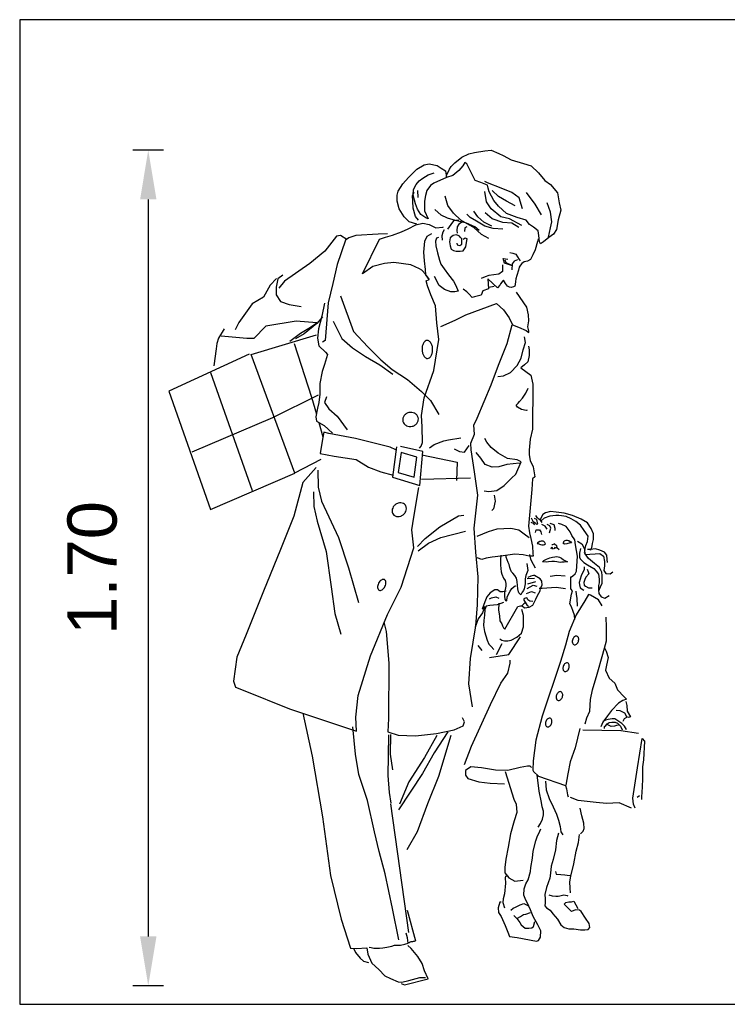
# Model space of a CAD drawing. Header units: metres. Extents: x 252743 to 254903, y 592696 to 593766.
# Tile 138 of 256: x 254463.56 to 254465, y 593403.84 to 593405.84. Entities that reach past the tile are written whole.
import ezdxf

# ---------------------------------------------------------------- set-up
doc = ezdxf.new("R2010")
doc.units = ezdxf.units.M
doc.layers.add('N-WB-PROFIEL-BLOCK', color=8, linetype='Continuous')
doc.layers.add('N-WB-PROFIEL-HULP', color=6, linetype='Continuous', plot=False)
doc.layers.get('0').freeze()
doc.styles.add('N_STANDARD 50', font='arial.ttf', dxfattribs={"height": 0.1})
doc.dimstyles.new('N_DIMENSION 50', dxfattribs={"dimtxt": 0.1, "dimasz": 0.1, "dimexe": 0.03125, "dimexo": 0.03125, "dimgap": 0.0625, "dimtad": 1, "dimzin": 3, "dimdsep": 46, "dimtxsty": 'N_STANDARD 50', "dimcen": 0, "dimazin": 3, "dimtfac": 1, "dimtix": 1, "dimtmove": 2, "dimatfit": 3, "dimfxl": 0.03125, "dimfxlon": 1, "dimtfill": 1, "dimtolj": 1, "dimtzin": 0, "dimarcsym": 0})

# ---------------------------------------------------------------- blocks, each defined once
blk = doc.blocks.new('PEOPLE6')
for points in [[(-115, 1645.6), (-131.5, 1650.3), (-142.3, 1661.3), (-153.4, 1678.4), (-157.8, 1694.9), (-158, 1707.9), (-155.6, 1716.5), (-145.3, 1732.6), (-133.2, 1746.2), (-115.5, 1764.4), (-99.6, 1773.6), (-88.5, 1776.2), (-70.9, 1772.6), (-62.6, 1766.6), (-53.5, 1760.5), (-51.4, 1746.5), (-50.9, 1750.7), (-44.3, 1764.2), (-41.2, 1769.9), (-32.7, 1777.8), (-18.1, 1790.3), (-2.7, 1797.8), (9.6, 1800.4), (31.7, 1803.8), (45.6, 1805.3), (61.7, 1798.4), (71.1, 1793.7), (89, 1784.7), (115.6, 1776.9), (132.1, 1771.5), (147.7, 1756.3), (161.3, 1739.9), (173.8, 1731.4), (188.7, 1713.6), (192.6, 1692), (195.9, 1675.6), (189.9, 1655.2), (186.3, 1633.8), (180.1, 1623.9), (169.9, 1616.9), (158.9, 1607.6), (152.1, 1603.1), (149.6, 1607.5), (148.3, 1621.1), (146.9, 1630.8), (137, 1639.4), (128.4, 1644.8), (120.9, 1654), (101.9, 1659.9), (78.9, 1668.8), (61.1, 1684.2), (51.2, 1696.9), (41.1, 1715.2), (39.1, 1723.3), (37.4, 1729.5), (23.1, 1735.5), (10.8, 1739.7), (-0.6, 1762.9), (-7.4, 1775.7), (-11.2, 1778.8), (-16, 1771.3), (-24.5, 1761.5), (-37.4, 1750.9), (-50.9, 1746.5), (-78.3, 1733.9), (-85.6, 1729), (-93.6, 1718.3), (-96.5, 1707.7), (-98.9, 1695.4), (-98.8, 1683.1), (-98.6, 1674.5), (-90.7, 1657), (-95.5, 1659.2), (-106.7, 1666.5), (-113.4, 1678.1), (-118.4, 1689.7), (-123.1, 1708.2), (-122.5, 1720.6), (-116.5, 1731.6), (-110.3, 1739.1), (-101.9, 1744.7), (-90.8, 1752.2), (-77.4, 1756.6)], [(113.3, 1679), (105.7, 1702.2), (90.3, 1713.9), (66.9, 1723.5), (37.8, 1735), (31.5, 1737.9)], [(-111.4, 1654.2), (-118.2, 1662), (-122.8, 1680), (-124.1, 1695.3), (-124.2, 1706.9), (-121.2, 1714.4)], [(-113.4, 1718.1), (-113.2, 1703.4)], [(40.1, 1614.4), (24.9, 1622.9), (8, 1638.6), (-1.3, 1643.5), (-19.8, 1653.9), (-36, 1669.6), (-48.3, 1686.2), (-54.1, 1706.4)], [(111.8, 1642.8), (85.2, 1657.3), (66.7, 1661.3), (45.2, 1678.4), (35.7, 1693.8), (31.8, 1716.3)], [(97.2, 1685), (78.7, 1695.4), (61.4, 1705.6), (47.3, 1718.5)], [(154, 1665.4), (140.9, 1689.1), (121.6, 1714.2)], [(169.3, 1617.5), (174, 1637.3), (176.3, 1650.8), (173.7, 1671.7), (166.7, 1691.4)], [(19.8, 1632.1), (9.9, 1639.9), (-8.1, 1647.9), (-31.6, 1653.7), (-48.8, 1658.6), (-62.9, 1665.1), (-76.1, 1677.2)], [(70.6, 1635.1), (49.9, 1636), (32, 1641.4), (13.5, 1651.8), (-0.1, 1659.6), (-7.1, 1667.5)], [(46.8, 1640.9), (29.9, 1650), (16.3, 1661.7), (8.3, 1673.8)], [(105, 1638.3), (90.3, 1648), (70.6, 1649.2), (47.7, 1657.4), (32.2, 1670.3)], [(-88.1, 1525.9), (-96.2, 1537.5), (-104.3, 1546.1), (-109.2, 1549.1), (-128.3, 1557.5), (-165.1, 1562.7), (-185.1, 1560.6), (-210.1, 1553.8), (-232.8, 1538), (-196, 1612.8), (-183.1, 1617.2), (-167.7, 1621.8), (-148.1, 1629.2), (-134, 1635.5), (-117.6, 1644.3), (-102, 1647.4), (-88.5, 1644.6), (-73.8, 1637.3), (-59, 1638.8), (-57.7, 1639.9)], [(-24.1, 1653.9), (-35.8, 1652.4), (-41.8, 1645.1), (-48.6, 1634.4)], [(-13.6, 1650.3), (-18.5, 1649), (-24.1, 1645.3), (-27.7, 1639.6), (-28.8, 1632.1), (-28.2, 1626)], [(-7.4, 1639.8), (-11.6, 1637.3), (-12.1, 1629.9)], [(-266.7, 1612.7), (-280.3, 1621.1), (-288.9, 1619.8), (-313.8, 1587.2), (-346.7, 1560.3), (-401, 1522.3), (-413.7, 1507.5)], [(-178.8, 1624.7), (-198.4, 1624.3), (-247.1, 1621.4), (-262.3, 1615.9), (-269.1, 1610.9), (-287, 1558.5), (-297, 1517.3), (-306.5, 1475.4), (-313.1, 1394.1), (-319.1, 1390.4)], [(-109.2, 1161.8), (-105.6, 1166), (-103.1, 1173.4), (-103.5, 1207.8), (-104.9, 1232.3), (-99.3, 1270), (-78.2, 1329.2), (-67.8, 1396.4), (-71.7, 1432.1), (-75.2, 1469.4), (-84.7, 1492.8), (-92.1, 1512.4), (-94.7, 1522.8), (-88.7, 1525.9), (-95.5, 1536.4), (-96.2, 1547.9), (-98.9, 1566.4), (-100.2, 1585.4), (-98, 1608.9), (-92.6, 1619.3), (-82.9, 1625.5)], [(-68.1, 1617), (-73, 1615.3), (-74.6, 1609.1), (-74.1, 1598.5), (-70.7, 1583.3), (-66.3, 1567.4), (-63.1, 1559.3), (-56.4, 1549.1), (-46.4, 1536.1), (-35.7, 1522.6), (-30.8, 1512.9), (-25.8, 1500.7), (-33.1, 1499.4), (-41.7, 1499.2), (-55.3, 1504.1), (-67.1, 1513.2), (-77, 1532.2)], [(-56.4, 1633.1), (-58.9, 1628.2), (-60.8, 1620.3), (-60.6, 1611)], [(-28.7, 1604.6), (-27.9, 1601), (-22.3, 1599.7), (-18, 1602.3), (-17.6, 1610.2), (-18.1, 1613.8), (-20.7, 1617), (-22.7, 1619.5), (-26.2, 1621.1), (-30, 1622.4), (-36.6, 1621.1), (-42.8, 1616.1), (-44.6, 1607.5), (-43.3, 1598.9), (-40.8, 1591.4), (-36.3, 1588.5), (-30.1, 1587.4), (-21.5, 1587.5), (-14.9, 1588), (-9.4, 1596.8), (-7.7, 1606), (-6.6, 1614), (-10.8, 1615.1), (-15.2, 1612.7)], [(147, 1613.6), (145.4, 1608), (140.7, 1590.3), (135.2, 1579.1), (130.3, 1569.2), (123.7, 1565.4), (116.9, 1564.2), (111.5, 1560.4), (109.1, 1557.3), (105.8, 1552.3), (104.2, 1546.1), (101.1, 1534.5), (98.7, 1527.2), (98.4, 1521.5), (97.1, 1515.3), (96.4, 1511.6), (94, 1509.8), (88.6, 1509), (84.9, 1509.1), (80.5, 1511.4), (76.1, 1517.1), (72.4, 1524.4), (70.5, 1523.1), (65.6, 1516.9), (64, 1513.9), (59.4, 1508.2), (38.5, 1527.2), (39.5, 1505.7), (27.6, 1501.8), (23.6, 1491.9), (9.5, 1488.7), (4.4, 1487.4), (-2.2, 1494.2), (-7.3, 1499.6), (-14.7, 1505.1)], [(85.9, 1584.1), (92, 1583), (99, 1580.5), (105.7, 1569), (108.3, 1566.6)], [(70.1, 1557.7), (70.3, 1552), (70.3, 1543.4), (61.9, 1537.2), (51.5, 1535.8), (40.4, 1534.5), (32.3, 1531.9), (23.7, 1528.1)], [(89.3, 1555.9), (74.5, 1561.4), (71.3, 1571.6), (81.2, 1570)], [(75.2, 1568.4), (77.3, 1563), (91.1, 1556.5)], [(102.1, 1568.2), (95.4, 1565.3), (91.1, 1559.6), (89.9, 1546.8)], [(-404.9, 1535.1), (-415.8, 1527.2), (-419.4, 1509.1), (-419.2, 1493.2), (-409.8, 1478.5), (-390.8, 1472), (-365.3, 1467.9)], [(-418.4, 1528.3), (-432.2, 1513.5), (-446.8, 1488.1), (-470.7, 1473.1), (-499.9, 1432.9), (-507.5, 1417.3)], [(40.3, 1509.3), (51.6, 1511.7)], [(-280.3, 1490.8), (-252.4, 1413.6), (-221.4, 1380.8), (-192.9, 1352.1), (-168.7, 1331.3), (-135.3, 1309.6), (-104.8, 1284.1), (-85.6, 1264.5), (-67.5, 1234)], [(-63.1, 1424.1), (-32.4, 1437.9), (-9.2, 1449.9), (57, 1473.9), (72.4, 1460.5), (84.3, 1443.4), (91.9, 1428), (104.7, 1422.7), (120.8, 1416), (126.9, 1411.1), (126.9, 1414.9), (125, 1423.5), (126.6, 1436.5), (126, 1449.3), (122.2, 1466.5), (100.3, 1498.9)], [(-314.6, 1474.6), (-320.4, 1446.8), (-328, 1419.7), (-329.8, 1399.5), (-327.2, 1382.3), (-312.8, 1368.8), (-307.9, 1363.9), (-314.6, 1342.4), (-319.8, 1327.4), (-325.1, 1301.1), (-324.9, 1278.3), (-327.2, 1260.4), (-329.7, 1248.2), (-333.1, 1228.9), (-332.2, 1219.9), (-315.1, 1210.3), (-297.7, 1193.7)], [(-389.4, 1392.6), (-366.8, 1410.2), (-345.2, 1422.7), (-331.3, 1432.6), (-376.2, 1435.8), (-441.3, 1424.9), (-467.6, 1398.8), (-482.8, 1398.7), (-537.7, 1403.5)], [(-319.1, 1445.1), (-331.3, 1430.8), (-358.7, 1408.4), (-377.7, 1397.7)], [(-295.7, 1436.1), (-277.4, 1398.2), (-254.5, 1378), (-226.1, 1359.9), (-195.3, 1341.7), (-167.2, 1321.1)], [(5.1, 602.5), (-2.9, 652.3), (0.9, 707.1), (12.5, 777.9), (15.8, 823), (17.6, 883.2), (12.2, 936.6), (8.6, 988.8), (16.6, 1059.7), (9.3, 1110.5), (2.2, 1157.9), (1.3, 1172), (9.8, 1191.6), (7.8, 1211.4), (15, 1226.2), (45.6, 1298.5), (61.2, 1340.9), (80.4, 1387.9), (90.6, 1428)], [(-477.5, 1364.3), (-650.9, 1284.9), (-561.2, 1028.9), (-379.1, 1107.6), (-473.2, 1363.6), (-332.2, 1406.3)], [(-531.7, 1419.6), (-543.7, 1399.3), (-547.2, 1387.5), (-549.2, 1375.9), (-553.7, 1339.4)], [(-380.1, 1387.8), (-342.6, 1271.9), (-332.1, 1234.9)], [(60.2, 1316.4), (72.4, 1317.7), (87.2, 1325.2), (101.8, 1340.1), (110.2, 1355.7), (114.9, 1373.7), (119.8, 1390.2), (117.2, 1401.9)], [(126, 1381.6), (127.9, 1374.3), (127.4, 1361.5), (124.5, 1348.4), (117.7, 1341.5), (109.9, 1335.2), (131, 1319.5), (135.4, 1299.8), (134.6, 1202.7), (129.8, 1181.2), (127.6, 1157.2), (127.7, 1146.8), (129.5, 1134.5), (135.9, 1121.5), (139.7, 1099.5), (134.9, 1095.2), (133.3, 1071.9), (126, 992.9), (128.1, 978.3), (131.1, 966.6), (134.6, 950), (135.2, 934), (135.9, 927.8), (127.3, 927.8), (114.3, 930.9), (96.6, 932.3), (66.4, 928), (47.4, 925.8), (34.4, 923.9), (25.4, 920.7), (15.5, 924.2)], [(-560.9, 1324.7), (-471, 1069.8)], [(-600.5, 1153.3), (-426.5, 1228.1), (-327.9, 1277)], [(123.5, 1243.9), (121.1, 1243.2), (111.3, 1245), (102.1, 1250.4), (99.7, 1254.1), (103.7, 1258.5), (107, 1262.2), (113, 1269.7), (120.3, 1280.7), (125.1, 1291.1)], [(-310.7, 1272.3), (-314.9, 1259.9), (-305.5, 1246.5), (-287.6, 1230.7), (-265.7, 1200.9)], [(-326.7, 1216.8), (-318, 1186.1)], [(-160.7, 1158), (-172.6, 1163.5), (-247.9, 1182.5), (-305.6, 1193.1), (-316, 1196), (-318.5, 1184.3), (-321.9, 1163.4), (-324.3, 1149.9), (-293.5, 1144.1), (-246.1, 1137.1), (-219.5, 1120.7), (-193, 1110.5), (-166.4, 1103.4)], [(-87.6, 1161.9), (-77.4, 1169.4), (-56.6, 1177.5), (-46.7, 1179.6), (-20.2, 1184)], [(30.1, 1069.6), (40.4, 1067.8), (57.6, 1069.9), (73.5, 1080.5), (89.3, 1096.5), (98.5, 1105.3), (110.5, 1131.9), (101.9, 1136), (81, 1139.5), (60.6, 1150.4), (45.6, 1162.6), (36.4, 1174.7), (32, 1182.7)], [(-159, 1164.2), (-167.6, 1098.5), (-108.5, 1081.1), (-101.9, 1154.5), (-150.4, 1165)], [(-34.2, 1160), (-23.2, 1154.5), (-12, 1152.8), (-2.4, 1167)], [(107, 1129.3), (79.2, 1125.9), (62, 1121.5), (47.3, 1120.2), (32.5, 1126.2), (23.2, 1140.2), (13.3, 1151.9)], [(-379.1, 1108.1), (-321.7, 1137.6)], [(-104.1, 1147), (-28.3, 1131.1), (-29.2, 1091.7)], [(-332.6, 1119.6), (-361.8, 1087.3), (-380.8, 1014.6), (-409.6, 942.4), (-446.8, 852.2), (-484.1, 759.1), (-503.9, 710.2), (-511.4, 658.1), (-507, 645.2), (-490.3, 638.7), (-390.3, 598.3), (-245.4, 549.7), (-247.1, 579.9), (-241.9, 626.7), (-215.1, 712.5), (-178.3, 801.9), (-149.4, 861.3), (-122, 945.8), (-126, 985.1), (-121.8, 1012.2), (-110.9, 1076.3)], [(-328.8, 1114.2), (-328.5, 1077.2), (-320.9, 1047.2), (-284.4, 968.8), (-263, 902.6), (-241.2, 827.8)], [(-104.9, 1094.8), (0.9, 1097.7)], [(-338.3, 1067.3), (-337.9, 1035.4), (-330.3, 1004.1), (-311.2, 937.9), (-300.1, 861.8), (-292.7, 804), (-279.5, 759.9)], [(52.3, 1060), (54.2, 1047.1), (50.7, 1030.5), (46.9, 1026.8)], [(260, 940.8), (263.1, 945.8), (264.7, 955.5), (266.6, 964.3), (266.5, 976.5), (261.4, 988), (254, 999.8), (240.3, 1008.3), (221.2, 1016.1), (203.3, 1020.9), (186, 1023.2), (173.7, 1024.3), (162.6, 1021.7), (157.1, 1018), (151.6, 1007.5)], [(-113.9, 948.9), (-97.5, 966.2), (-65.8, 991.7), (-25.4, 1015.6), (-13.7, 1016.4)], [(131.5, 1001.8), (136.5, 999.2), (139.4, 995.5)], [(132, 1010.9), (135.7, 1003.6), (140.1, 1001.1), (143.2, 997.4), (146.2, 998.1), (145.1, 1003.6), (144.3, 1007.3), (138.8, 1009.7)], [(155.5, 1000.8), (151.8, 1005.7), (148.7, 1008.1), (144.9, 1011.7), (141.7, 1015.9)], [(232.2, 960.7), (241.3, 954.7), (245.9, 946.8), (247.6, 941.3), (250.1, 951), (253.6, 959.8), (254.8, 971.4), (246.7, 983.8), (238.6, 995.3), (228.7, 1003.2), (218.3, 1008.8), (207.6, 1013.5), (197.2, 1015.2), (191.7, 1015.9), (185.5, 1015.7), (172, 1014.9), (159.7, 1009.9), (153.7, 1004.4)], [(-112.6, 939.6), (-90, 955.9), (-63.1, 968.5), (-9.7, 982.5)], [(15, 971.6), (39.5, 981.7), (58.5, 986.9), (72.6, 988.2), (88, 988.3), (105.2, 984.7), (117, 976.3), (127.4, 968.4)], [(141.5, 979.1), (142.7, 985.2), (145.7, 985.2), (150.1, 985.2), (152.6, 980.4), (154.5, 974.7)], [(166.7, 986.7), (162.3, 992.7), (155, 996.4)], [(171.5, 978.6), (174.6, 988.5), (172.2, 994), (166.5, 996.9)], [(183.9, 983.6), (183.9, 988), (181.3, 995.9), (173.3, 999)], [(226.4, 791), (225.6, 800.9), (222.7, 808.2), (218.8, 818.8), (215.5, 825.4), (219.1, 846.3), (220.9, 853.2), (217.8, 857.4), (217.5, 877), (217.5, 881.4), (217.5, 883.2), (219.4, 883.8), (222.3, 885.6), (227.2, 890.2), (229.6, 895.5), (230.8, 906.7), (231.7, 928.3), (227.8, 952.8), (226.1, 963.2), (219.7, 972.9), (216, 981), (207.9, 991.9), (198, 996.8), (191, 998.4)], [(162.6, 955.7), (161.3, 957), (160.8, 958.1), (159.5, 959.9), (157.8, 960.7), (155.8, 960.7), (153.4, 960.7), (151.6, 960.1), (150.3, 960.1), (147.2, 957.6), (145.9, 957.2), (144.6, 955.2), (147.2, 955.2), (149.6, 954.1), (152.1, 953.6), (155, 952.9), (158.7, 952.9), (161, 953.6), (162.9, 954.9)], [(200.9, 957.2), (202.2, 958.5), (202.5, 959.6), (204, 961.5), (205.6, 962.2), (207.6, 962.4), (210, 962.5), (211.8, 961.9), (213.1, 961.9), (216.3, 959.6), (217.6, 959.3), (218.9, 957.3), (216.5, 957.2), (214.1, 956), (211.5, 955.4), (208.7, 954.6), (205, 954.4), (202.7, 955.1), (200.6, 956.2)], [(174.8, 944.2), (176.7, 948.1), (178.5, 943)], [(176.3, 952), (177.9, 953.1), (180, 954.2), (182.4, 954.7), (181.9, 954.6), (185.3, 952.8), (186.6, 951), (187.4, 947.1), (192.2, 942.6)], [(181.3, 944), (184.5, 947.9), (186.1, 945.2)], [(238.6, 944.8), (236.1, 934.9), (236.3, 926.3), (238.1, 922.1), (245.5, 914.8), (253.6, 909.3), (267.1, 901.5), (272.6, 896), (277.2, 889.3), (279, 878.3), (279.1, 870.2), (277.3, 864.7), (277.5, 854.9), (278.1, 847.5), (283, 840.2), (291.1, 837.7), (300.2, 842.8)], [(246.5, 937), (248.9, 932), (258.8, 932.2), (269.9, 933.5), (280.4, 933.6), (288.4, 928.1), (290.5, 916.4), (290.5, 907.2), (289.3, 896.8), (293.6, 890.6), (302.3, 890.2), (308.3, 894.5)], [(278, 853), (281.6, 861.6), (285.3, 869.7), (285.1, 886.3), (284.5, 893.6), (279.4, 903.5), (268.9, 912.5), (255.9, 922.8), (248.5, 933.3), (247.6, 941.3)], [(296.6, 914.2), (296.5, 920.8), (295.2, 930.6), (290.2, 936.7), (280.4, 940.9), (271, 943.9), (260, 942.6), (253.3, 942.6)], [(66.4, 930.4), (65.9, 921), (65.9, 915.6), (65.3, 908.8), (67.4, 894), (68.7, 889), (72.4, 880.6), (75.5, 875.7), (76.8, 868.9), (76.8, 863.4), (74, 849.8), (74, 846.2), (74, 841.2), (74.7, 835.8), (76.6, 832.1), (79.1, 831.4), (80.2, 839.5), (83.1, 846.2), (86.2, 852.3), (90.4, 858.5), (98.4, 864.8)], [(122.5, 912.4), (123, 907.5), (124.5, 897), (120.3, 886.6), (119.1, 879.3), (119.3, 868.1), (116.9, 857.5), (115.1, 853.8), (112.6, 850.2), (109.7, 844.7), (105.2, 848.9), (104.7, 851.4), (102.8, 857.4), (102.1, 864.8), (101.3, 873.4), (100.8, 877.2), (100, 880.7), (96.9, 886.4), (92, 891.3), (89.4, 894.2), (87, 899.1), (85.7, 903.5), (84.4, 910.1), (82, 914.5), (78.1, 926), (78.1, 928.6)], [(128.5, 931.5), (130.3, 921.6), (136, 910.6), (140.4, 902.8)], [(246.8, 905.1), (246.8, 899.4), (240.3, 885.8), (236, 871), (236.1, 866.1), (238.1, 859.5), (246, 854.6)], [(253, 900.2), (254.9, 894), (256.2, 889.7), (250.1, 882.9), (247.8, 878), (245.4, 871.2), (246.7, 865.7), (249.1, 863.2), (255.8, 859.6), (263.9, 859.6)], [(62.3, 826.4), (61.4, 811.6), (63.3, 799.3), (64, 788.3), (68.5, 781.6), (69.7, 777.9), (72.2, 773), (74.7, 770.6), (103.1, 819.4), (108.6, 820.5), (112.8, 820.7), (117.8, 816.5), (127.6, 817.8), (135.7, 822.2), (141.7, 835.1), (145.3, 843.1), (151.4, 853), (151.9, 858.7), (155.5, 865.3), (154.8, 873.9), (151.1, 878.8), (139.3, 886.7), (136.8, 886.7), (131.5, 884.8), (124.7, 882.2)], [(123.4, 879.8), (138.8, 880.6)], [(124.7, 868.7), (141.9, 873.3)], [(173.2, 884.6), (187.3, 887.2), (205.1, 885.4)], [(77.6, 852.3), (70.8, 851), (64.6, 850.9), (59.1, 855.3), (53.6, 855.3), (43.2, 848.9), (36.4, 840.3), (31.7, 829.1), (26.3, 813.7), (31.7, 819.4), (26.5, 805.8), (17.2, 792.6), (11.2, 775)], [(121.9, 847.8), (132.3, 851.5), (140.4, 848.6)], [(123.5, 858.4), (136.5, 865.2), (144, 863.5)], [(149.3, 858.7), (155.5, 859.2), (166, 860), (185.7, 861.4), (206.1, 858.5)], [(228.3, 852.5), (229, 845.9), (230.9, 836.6), (231.6, 820.1)], [(42.1, 836), (46.3, 837.9), (55.5, 839.9), (61.7, 837.4)], [(135.7, 830.1), (128.7, 830.6), (124.5, 833.9), (123.2, 837.4), (120.8, 837.9), (116.4, 836.1), (115.9, 833), (119, 828.8), (123.4, 821.5), (125.8, 820.2)], [(285.1, 820.5), (277.7, 834), (260.3, 844.2), (255.9, 845.4), (248.1, 831.7), (228.8, 801.6), (213.7, 765.1), (206.1, 735.5), (195.2, 700.5), (155.6, 582.5), (142.2, 530.8), (136.5, 485.8), (135.4, 466), (137.1, 462.5), (147.9, 452.7), (206.4, 432.3), (208.4, 425), (210.3, 412.6), (211.6, 408.4)], [(71.8, 828.3), (58.3, 823.3), (42.7, 821.2), (34.9, 819.9), (31.8, 812.6), (30.7, 800.9), (29.6, 789.1), (29.1, 778), (31, 765.2), (36.9, 746.9), (40.6, 738.3), (45.6, 732.8), (51, 726.1)], [(64.3, 749.6), (68.8, 746.6), (74.2, 745.3), (81.2, 745.4), (88.5, 746.7), (100.6, 752.9), (111, 761.6), (115.2, 775.3), (115.1, 785.7), (115.6, 799.8), (111.7, 813.2)], [(118.5, 826.4), (116.1, 825.1), (112.3, 821.8)], [(248.3, 565.5), (251.9, 578.6), (258.4, 593.4), (260, 618.5), (264.8, 639.5), (274.3, 672.9), (286.7, 716.1), (294.5, 744.9), (294.9, 767.8), (294.7, 774.5), (294, 796)], [(-186.7, 785.3), (-181.2, 765.1), (-175.5, 696.9), (-176.2, 577.5), (-177.8, 548.6), (-155.6, 541.5), (-118.1, 539.8), (-72.6, 544.7), (-34.5, 553), (-15, 561.8), (-12, 570.4), (-16.3, 578.5)], [(42.1, 709.4), (83.8, 715.9), (109.2, 753.7)], [(16.6, 734.9), (25.2, 724)], [(56.8, 715.6), (69.3, 739.1)], [(290.3, 730.2), (294, 722.9), (298.6, 709.4), (295, 692.9), (292.6, 681.7), (300.2, 664.6), (312.5, 653.6), (318.2, 639.5), (333, 624.1), (338, 619.2), (330.2, 616.1), (320.3, 610.4), (305.7, 594.4), (296.6, 583.2), (286.9, 569.1), (282.7, 559.6)], [(-12.3, 477.7), (3.3, 517.6), (44.3, 607.3), (66.6, 653.7), (81.8, 675.3), (86.5, 696.9), (86.4, 703.6)], [(336.4, 614.3), (338.8, 605.7), (339.5, 593.4), (346.9, 580.7), (342.1, 579.4), (338.3, 581.1), (334.1, 589.2), (324.2, 594), (315.6, 594.4)], [(-361.9, 588.7), (-341.3, 496), (-319.3, 364.6), (-301.6, 238.2), (-278.5, 143.8), (-258.7, 81.2), (-245.3, 80), (-223.1, 82.1), (-221.3, 68), (-212.5, 48.4), (-197.6, 35.1), (-184.4, 21.6), (-172.1, 15.6), (-155.4, 8.5), (-147.9, 7.8), (-132.7, 11.1), (-108.7, 17.4), (-96.3, 18)], [(338.2, 553.5), (338.2, 553.5), (333.6, 560.9), (328.1, 566.3), (319.5, 572.3), (312.5, 576.7), (307.2, 576.7), (298.6, 575.4), (292.9, 574.1), (286.9, 570.8)], [(337.9, 579.4), (333, 576.8), (329.9, 571.2)], [(-153.8, 99.3), (-168, 166.8), (-183.5, 241.8), (-196.8, 290.3), (-206.5, 332.5), (-221.9, 400), (-240.3, 456.3), (-248, 500.6), (-253.6, 559)], [(237.3, 555.6), (227.2, 513.7), (216.3, 484), (211.1, 457.7), (207.1, 433.1)], [(290.6, 555.6), (290.6, 559.8), (293.1, 562.2), (296.2, 566), (300.4, 568.4), (306.5, 569.2), (313.4, 569.4), (318.4, 566.9), (325, 560.8), (328.8, 552.8)], [(320.8, 563.2), (316, 561.9), (312.2, 560.6), (304.9, 560), (296.2, 564.2)], [(-176.5, 541.8), (-177.3, 497), (-178.1, 454), (-174.7, 417.7), (-171.5, 394.3)], [(-172.1, 542.6), (-173.1, 500.1), (-167.7, 466.3)], [(-48, 548.6), (-77.7, 502.9), (-103, 458.4), (-154.6, 379.7)], [(-71.8, 540.3), (-98.4, 492.8), (-132.4, 440.2), (-152.8, 392)], [(-41.8, 540.7), (-68.1, 451.9), (-92.1, 392.7), (-114.8, 332.8), (-136.6, 293.2)], [(243.9, 552.7), (325.8, 551.5), (364, 545.7)], [(357, 383.4), (353.1, 391.9), (351.8, 405.5), (361.5, 470.7), (372.1, 534.2), (376.5, 528.7), (374.8, 488.1), (372.6, 472.7), (372.4, 445.7), (371.4, 416.7), (370.3, 409.2), (370.3, 402.6)], [(132.9, 471.7), (129.7, 474.1), (124.2, 474.6), (108.3, 471.4), (81.3, 465), (54.7, 466), (24.7, 470.7), (1.8, 472.8), (-9.7, 464.7), (-10.3, 454.8), (-4.7, 447.5), (18.9, 440.4), (43.5, 437.6), (74.2, 436)], [(75.7, 463.1), (94.6, 403.1), (99.7, 392), (100.6, 374.2), (95.1, 356.3), (87.5, 327.9), (82.1, 299.1), (77, 273.1), (75.2, 255.3), (75.3, 243.6), (83.4, 233.2), (96.4, 226.1), (114.8, 227.8)], [(146.9, 342.7), (151.8, 350.7), (156.6, 360.1), (158.4, 369.2), (158.4, 377.3), (155.8, 386.4), (154.5, 395.6), (149.3, 420.3), (144.6, 455.8)], [(162.6, 441.7), (164.6, 423.4), (170.9, 404.4), (179.2, 386.5), (186.6, 370.6), (191, 358), (194.9, 343.7), (195.7, 332.2), (200.6, 326)], [(348.4, 383.9), (321.8, 394.8), (294.7, 393.8), (272.5, 396.1), (233.2, 400.1), (217.1, 406.6)], [(365.8, 410), (360.9, 406.8)], [(-172.3, 393), (-133.2, 114.7)], [(238.2, 328.1), (244.4, 333.8), (246.7, 339.3), (245.4, 351), (241.5, 367), (237.7, 383.4)], [(67.4, 180.8), (64.3, 180.1), (60.7, 168.5), (61.4, 158.1), (67.1, 149.5), (75.8, 129.8), (81.5, 115.7), (85.2, 106.6), (101.9, 104.4), (143.2, 96.1), (147.5, 97.9), (152.4, 104.8), (152.7, 118.8), (146.6, 131.8), (136.5, 149.5), (130.8, 163.6), (123.4, 179.5), (120.1, 185), (116.4, 195.4), (116.9, 209), (120.6, 220), (125.3, 228.6), (130.7, 246.5), (131.3, 255.1), (134.7, 275.5), (136.3, 291), (142.3, 313.2), (144.6, 321.8), (150.8, 334.1), (153, 339.1)], [(191.3, 329.6), (186.5, 313.7), (184.4, 293.2), (179.5, 272.3), (175.4, 258), (173.7, 243.2), (172, 232.1), (165.4, 211.9), (161.8, 197), (162, 187.8), (162, 179.2), (161.5, 172.5), (165.2, 168.1), (172.7, 163.3), (178.8, 155.5), (188.9, 143.8), (195.7, 131.6), (203.3, 125.5), (213.1, 122.5), (224.3, 122.7), (238.2, 120.9), (247.6, 120.4), (255.4, 121.7), (258.5, 125.9), (257.2, 134.1), (249.1, 145.6), (240.3, 160.2), (236.1, 163.4), (228, 163.7), (219.4, 160), (203.3, 175.9), (206.9, 179.6), (213.1, 180.9), (218.8, 180.9), (224.1, 182.9), (232.9, 167)], [(216.7, 200.6), (216, 210.5), (215.8, 224.6), (217.5, 236.3), (224.1, 263.4), (229.3, 290.6), (234, 309.1), (236.3, 326.8)], [(82.8, 235.6), (76.6, 236.9), (75.5, 233.2), (76.3, 221.3), (74, 198.6), (71.6, 187.6), (70.9, 179.5), (74.4, 168.5)], [(184.2, 247), (186, 240.8), (195.9, 240.5), (204.6, 239.4), (214.5, 238.2), (218.1, 238.7)], [(170.4, 196.5), (177.4, 194.1), (185.2, 193.6), (190.2, 193.6), (193.8, 194.2), (202.5, 196.2), (209.4, 195.1), (211.3, 194.4)], [(87.8, 163.3), (92.7, 167.5), (98.2, 169.9), (107.9, 174.9), (116.1, 177.5), (124.7, 173.3)], [(-136, 163.1), (-118.3, 97)], [(94.6, 151.4), (100.8, 145.4), (107.1, 136.8), (110.4, 131.5), (119, 124.6), (126.9, 124.2), (133.7, 124.8), (137.3, 128.1), (139.7, 138.4)], [(102.1, 146.1), (108.9, 149.8), (115.1, 153.7), (120.4, 154.2), (130.2, 157.9)], [(-217.9, 83.1), (-214, 82.6), (-208.3, 81.2), (-201.7, 80.7), (-196.1, 81.2), (-188.7, 82.1), (-179.9, 83.5), (-169.5, 85.4), (-163.8, 87.3), (-156.8, 87.3), (-150.3, 87.7), (-141.1, 89.6), (-134.2, 91.9), (-135, 103.6), (-135, 103.6), (-138.5, 113.4)], [(-149.1, 4.7), (-141.8, 1.7), (-91, 15.1), (-98.9, 32.3), (-103.5, 48.2), (-112.9, 63), (-127.6, 80), (-134.6, 86.7)], [(-118.9, 95.9), (-120.6, 95.3), (-122.8, 95.3), (-124.4, 94.7), (-125.5, 94.7), (-128.3, 94.7), (-129.4, 94.1), (-131.6, 92.9), (-132.7, 92.3)], [(-252.1, 81.3), (-247.6, 71.4), (-237.7, 59.7), (-230.2, 53.3), (-219.8, 50.2)]]:
    blk.add_lwpolyline(points)
for points in [[(-155.4, 1109), (-121, 1099), (-115.2, 1142), (-149.1, 1152)], [(159.5, 918.9), (164.7, 921.3), (168.5, 923.3), (172.2, 924.5), (178.2, 926.3), (183.2, 927), (187.4, 927.1), (193, 925.8), (197.5, 924.1), (201.7, 920), (205.8, 917.9), (210.2, 916.1), (203.3, 915.5), (198.3, 915), (194.4, 914.8), (187.4, 916), (182.1, 916.4), (176.4, 916.4), (169.1, 915.8), (166, 915.1), (156.5, 915.8)]]:
    blk.add_lwpolyline(points, close=True)
for centre, radius, start, end in [((-72.6, 1373.8), 31.8, 152.5678, 165.723), ((-89.4, 1382.5), 12.9, 125.9679, 152.8299), ((-92.9, 1387.3), 6.96, 89.9258, 125.5636), ((-93, 1386.8), 7.5, 58.0422, 89.4376), ((-95, 1383.1), 11.7, 28.833, 59.0054), ((-96.2, 1380.2), 14.3, 11.0228, 36.9026), ((-77.5, 1376.3), 26.5, 168.3343, 183.8647), ((-60.9, 1377.9), 43.2, 184.5201, 194.7997), ((-85.5, 1370.6), 17.6, 192.2479, 212.9919), ((-109.5, 1374.4), 28.6, 332.8376, 345.7115), ((-113.3, 1374.4), 32.3, 1.2925, 15.3018), ((-128.4, 1375.1), 47.3, 350.4973, 359.9756), ((-86.6, 1369.9), 16.3, 213.1803, 234.658), ((-92.6, 1361), 5.58, 232.1915, 276.524), ((-91.9, 1362.5), 6.96, 269.9258, 305.5636), ((-100.7, 1371.7), 19.7, 310.6528, 328.145), ((-130.5, 1222.7), 15.1, 122.7537, 147.2464), ((-128.3, 1221.7), 17.2, 104.7376, 127.147), ((-127.6, 1214.7), 24.2, 85.9555, 102.2157), ((-128.3, 1219.7), 19.3, 64.0812, 82.8047), ((-130.7, 1218.6), 21.4, 42.9696, 59.7105), ((-133.9, 1222.6), 11.9, 169.9919, 196.7405), ((-126.7, 1220.8), 19.3, 148.5934, 168.3249), ((-131, 1223.5), 15, 196.6693, 219.2894), ((-126.9, 1228.6), 21.4, 222.9698, 239.7104), ((-132.4, 1229.7), 22.6, 306.8288, 323.1711), ((-129.4, 1222.3), 18, 17.6302, 36.8807), ((-128.2, 1224.9), 16.4, 327.7091, 349.7906), ((-129.6, 1224.4), 17.7, 352.0709, 11.1113), ((-129.3, 1227.4), 19.3, 244.0811, 262.8048), ((-130, 1232.4), 24.2, 265.9555, 282.2157), ((-130.8, 1229.5), 21.5, 285.8471, 303.5065), ((-150, 1024.7), 18.9, 107.7525, 127.8958), ((-150.3, 1025.2), 18.3, 88.18, 107.212), ((-150.4, 1030.3), 13.2, 61.1366, 86.9724), ((-151, 1026), 17.7, 168.889, 187.929), ((-156.4, 1025.9), 12.4, 191.0377, 215.8194), ((-139.9, 1020.9), 29.7, 151.8588, 163.381), ((-150.5, 1024.3), 18.8, 126.0132, 145.9968), ((-155.9, 1032.8), 18.8, 306.0134, 325.9965), ((-151.4, 1029), 14.8, 39.6651, 60.2746), ((-150.4, 1029.6), 12.5, 323.7863, 351.4538), ((-150, 1031.2), 12.4, 11.0374, 35.8196), ((-148.3, 1030.9), 10.7, 342.6063, 14.2114), ((-156.5, 1026.7), 12.8, 218.8079, 243.3372), ((-155.8, 1026.8), 13.2, 241.1367, 266.9724), ((-155.7, 1030.5), 16.9, 267.3569, 289.7046), ((-153.4, 1026.6), 12.4, 285.4842, 313.2313), ((-176.1, 857.7), 24.7, 139.3438, 151.2659), ((-187.3, 868.5), 9.18, 118.7994, 144.841), ((-187.1, 870.1), 7.96, 96.7964, 125.9447), ((-187.3, 874.1), 3.99, 59.4356, 100.5482), ((-188.1, 872.2), 5.99, 33.4288, 61.1519), ((-192.7, 871.1), 10.6, 4.0998, 25.1417), ((-185.5, 861.4), 14.4, 167.0171, 184.5099), ((-192.3, 860.6), 7.54, 181.9457, 211.9088), ((-157.3, 851.9), 44.1, 156.4972, 163.2302), ((-194.9, 858.4), 4.25, 206.0754, 243.9248), ((-194.7, 858.1), 3.99, 239.436, 280.5481), ((-195, 862), 7.96, 276.7964, 305.945), ((-199.3, 869.6), 16.7, 302.6849, 318.9453), ((-195, 866.4), 11.3, 316.9416, 341.1314), ((-194.3, 869.2), 11.9, 327.335, 352.3923), ((-196, 870.8), 13.9, 346.8555, 4.347), ((245.5, 741.3), 24.9, 163.6578, 172.8056), ((237.3, 742.2), 16.9, 145.8342, 158.8737), ((233.6, 743.9), 13, 127.372, 142.628), ((229.8, 749.1), 6.5, 101.6311, 128.7719), ((229.5, 752.5), 3.11, 63.1154, 109.2562), ((229.8, 751.1), 4.33, 41.7854, 74.9994), ((225.7, 748.5), 9.22, 16.3612, 36.7689), ((222.4, 747.9), 12.3, 341.2652, 359.8105), ((218.4, 748.7), 16.3, 357.1516, 8.5727), ((229, 743.6), 8.31, 174.4007, 197.0204), ((229.9, 743.8), 9.22, 196.3614, 216.7692), ((230.3, 746.6), 11.4, 227.0146, 239.2457), ((225.7, 741.3), 4.62, 254.7447, 285.2553), ((226, 742.8), 6.05, 278.6568, 309.2683), ((226, 744.5), 7.46, 300.7502, 329.2502), ((223.1, 747.4), 11.4, 324.2723, 342.5972), ((225.2, 683.4), 24.9, 163.6577, 172.8057), ((209.1, 685.6), 8.73, 174.1308, 196.7505), ((205.6, 683.9), 4.93, 189.4623, 226.3322), ((217, 684.3), 16.9, 145.8342, 158.8737), ((209.9, 689.7), 8.04, 125.0309, 148.919), ((210.2, 689.1), 8.67, 103.3426, 124.5823), ((209.2, 694.5), 3.23, 64.0195, 108.3524), ((187.4, 703.5), 32.3, 313.3693, 320.1021), ((210.2, 694.8), 2.68, 26.1353, 80.1261), ((202.7, 689), 11.3, 326.7011, 344.8437), ((209.2, 692.4), 4.93, 9.4624, 46.3327), ((195.6, 691.9), 18.9, 341.9424, 353.528), ((205.7, 690.7), 8.73, 354.1305, 16.7501), ((205.9, 683.2), 4.62, 217.8752, 248.3855), ((205.9, 687.3), 8.62, 258.0558, 274.316), ((204.6, 687.2), 8.67, 283.3428, 304.5822), ((196.5, 624.3), 10.4, 159.6425, 180.6257), ((203.3, 623.3), 17.1, 177.0157, 188.437), ((196.8, 624.6), 11.2, 199.8546, 215.9404), ((195.9, 625.3), 9.49, 139.0174, 163.7614), ((192.9, 623.3), 7.34, 225.244, 245.3655), ((195.6, 627.4), 8.04, 125.0309, 148.919), ((194.8, 629.3), 6.05, 98.6562, 129.2687), ((191, 622.8), 6.5, 281.6307, 308.7714), ((195, 632.2), 3.23, 64.02, 108.3521), ((188.9, 626.1), 10.4, 306.244, 327.2275), ((195.2, 631.4), 3.85, 34.6952, 71.565), ((191.8, 625.4), 7.66, 319.728, 347.1419), ((189.3, 627.1), 11.2, 19.8543, 35.9402), ((181.3, 629.6), 18.9, 341.9424, 353.528), ((191.4, 628.4), 8.73, 354.1305, 16.7501), ((191.7, 625), 8.62, 258.0558, 274.316), ((172.3, 570.1), 8.04, 125.0312, 148.9193), ((171.5, 572), 6.05, 98.6565, 129.2689), ((171.1, 568.2), 9.83, 79.061, 93.3109), ((171.3, 573.5), 4.62, 37.875, 68.3852), ((165.9, 569.8), 11.2, 19.8544, 35.9404), ((171.5, 566.1), 8.73, 174.1304, 196.7503), ((170, 567.3), 7.27, 152.5153, 182.9547), ((169.5, 564.8), 6.5, 191.6304, 218.7715), ((172.5, 568.4), 9.23, 140.9468, 165.9228), ((167.3, 562.7), 3.45, 213.5034, 257.1063), ((167.9, 562.1), 3.11, 243.1149, 289.2566), ((166.9, 567.6), 8.67, 283.3427, 304.5819), ((162.1, 571.6), 14.8, 311.4514, 325.7014), ((167.8, 568.6), 8.45, 320.3523, 344.1304), ((152, 573.3), 24.9, 343.6578, 352.8056), ((168.1, 571.1), 8.73, 354.1303, 16.7504)]:
    blk.add_arc(centre, radius, start, end)
blk = doc.blocks.new('*D152')
at = {"layer": 'Defpoints', "color": 0, "transparency": 16777216}
for p in [(254464.5177, 593405.5724), (254463.8209, 593403.8754), (254464.4748, 593403.8754)]:
    blk.add_point(p, dxfattribs=at)
at = {"layer": 'N-WB-PROFIEL-HULP', "color": 0, "lineweight": -2, "transparency": 16777216}
for p, q in [((254463.8522, 593405.5724), (254463.7897, 593405.5724)), ((254463.8209, 593405.4724), (254463.8209, 593403.9754)), ((254463.8522, 593403.8754), (254463.7897, 593403.8754))]:
    blk.add_line(p, q, dxfattribs=at)
at = {"layer": 'N-WB-PROFIEL-HULP', "color": 0, "transparency": 16777216}
for points in [[(254463.8043, 593405.4724), (254463.8376, 593405.4724), (254463.8209, 593405.5724)], [(254463.8043, 593403.9754), (254463.8376, 593403.9754), (254463.8209, 593403.8754)]]:
    blk.add_solid(points, dxfattribs=at)
at = {"layer": 'N-WB-PROFIEL-HULP', "color": 0, "transparency": 16777216, "insert": (254463.7074, 593404.7239), "char_height": 0.1, "attachment_point": 5, "rotation": 90, "style": 'N_STANDARD 50', "bg_fill": 3, "box_fill_scale": 1.1, "bg_fill_color": 256, "bg_fill_true_color": 13158600, "bg_fill_transparency": 0}
blk.add_mtext('\\A1;1.70', dxfattribs=at)

msp = doc.modelspace()

# ---------------------------------------------------------------- linework, layer by layer
at = {"layer": 'N-WB-PROFIEL-HULP'}
for p, q in [((254474.2597, 593405.8376), (254463.5597, 593405.8376)), ((254463.5597, 593405.8376), (254463.5597, 593403.8376)), ((254463.5597, 593403.8376), (254474.2597, 593403.8376))]:
    msp.add_line(p, q, dxfattribs=at)

# ---------------------------------------------------------------- block references
at = {"layer": 'N-WB-PROFIEL-BLOCK', "ltscale": 50, "xscale": 0.00094, "yscale": 0.00094, "zscale": 0.00094}
msp.add_blockref('PEOPLE6', (254464.4748, 593403.8754), dxfattribs=at)

# ---------------------------------------------------------------- next in the draw order: dimensions: what is measured, and where the dimension line sits
at = {"layer": 'N-WB-PROFIEL-HULP'}
dim = msp.add_linear_dim(base=(254463.8209, 593403.8754), p1=(254464.5177, 593405.5724), p2=(254464.4748, 593403.8754), angle=90, dimstyle='N_DIMENSION 50', dxfattribs=at)
dim.commit()
dim.dimension.update_dxf_attribs({"geometry": '*D152', "text_midpoint": (254463.7074, 593404.7239)})

doc.saveas('drawing.dxf')
